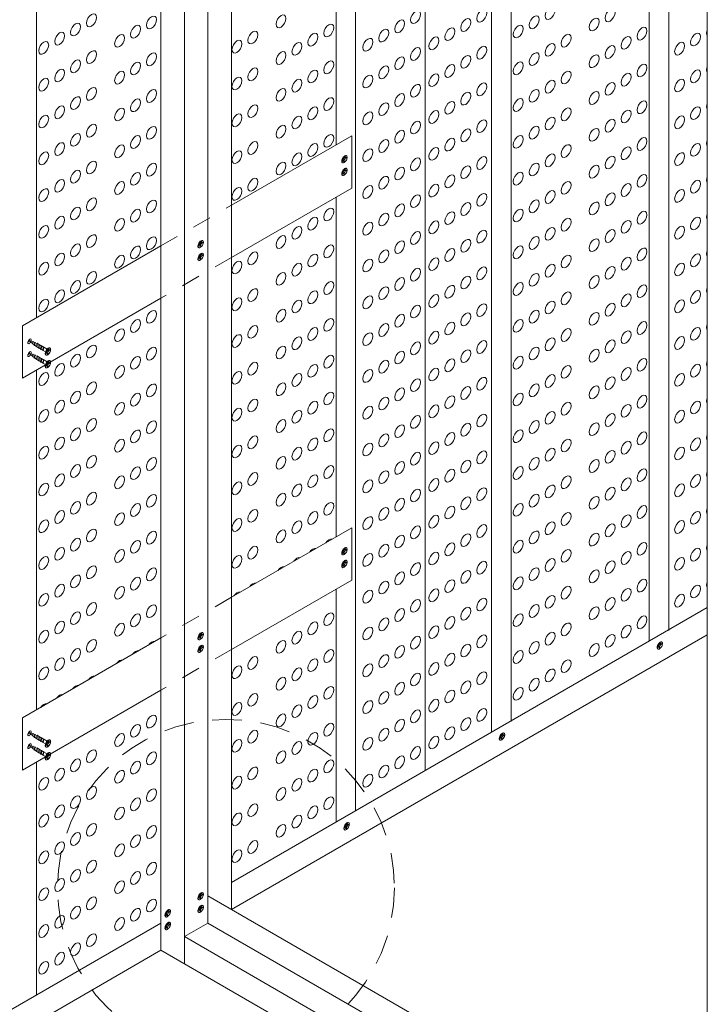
# Model space of a CAD drawing. Header units: millimetres. Extents: x 736.7 to 766.2, y 80.8 to 116.7.
# Tile 5 of 9: x 749.8 to 753.4, y 96.6 to 101.8. Entities that reach past the tile are written whole.
import ezdxf

# ---------------------------------------------------------------- set-up
doc = ezdxf.new("R2010")
doc.units = ezdxf.units.MM
doc.header["$LTSCALE"] = 0.025
doc.linetypes.add('DASHED2', pattern=[9.525, 6.35, -3.175])
doc.linetypes.add('HIDDEN', pattern=[0.375, 0.25, -0.125])
for name, color, linetype, lineweight in [('00-ACERO', 4, 'Continuous', 15), ('hatch', 252, 'Continuous', 0), ('LAMINA ACCESORIOS', 1, 'Continuous', 20), ('PIJAS', 3, 'Continuous', 0), ('Poliestireno', 253, 'Continuous', 13), ('TEXTO', 7, 'DASHED2', 0)]:
    doc.layers.add(name, color=color, linetype=linetype, lineweight=lineweight)

# ---------------------------------------------------------------- blocks, each defined once
blk = doc.blocks.new('B')
at = {"layer": 'PIJAS', "lineweight": 0}
for p, q in [((657.682, 71.4315), (657.6775, 71.4341)), ((657.6831, 71.4235), (657.6786, 71.4261)), ((657.6885, 71.4427), (657.684, 71.4453)), ((657.6915, 71.4485), (657.696, 71.4459)), ((657.682, 71.364), (657.6775, 71.3666)), ((657.6831, 71.356), (657.6786, 71.3586)), ((657.6885, 71.3752), (657.684, 71.3778)), ((657.6915, 71.381), (657.696, 71.3784))]:
    blk.add_line(p, q, dxfattribs=at)
for centre, radius, start, end in [((657.6872, 71.4313), 0.01, 163.4425, 211.3049), ((657.6974, 71.4301), 0.0203, 131.3979, 168.6021), ((657.6718, 71.4352), 0.0193, 296.3011, 316.5575), ((657.6686, 71.4468), 0.0203, 311.3979, 348.6021), ((657.6735, 71.4263), 0.01, 343.4425, 31.3049), ((657.6833, 71.4335), 0.01, 268.6951, 316.5575), ((657.6913, 71.4384), 0.01, 88.6951, 136.5575), ((657.6601, 71.4511), 0.0389, 311.3979, 318.8318), ((657.6887, 71.4528), 0.01, 268.6951, 316.5575), ((657.6772, 71.4418), 0.0203, 311.3979, 348.6021), ((657.6874, 71.4407), 0.01, 343.4425, 31.3049), ((657.6872, 71.3638), 0.01, 163.4425, 211.3049), ((657.6974, 71.3626), 0.0203, 131.3979, 168.6021), ((657.6718, 71.3677), 0.0193, 296.3011, 316.5575), ((657.6686, 71.3793), 0.0203, 311.3979, 348.6021), ((657.6735, 71.3588), 0.01, 343.4425, 31.3049), ((657.6833, 71.366), 0.01, 268.6951, 316.5575), ((657.6913, 71.3709), 0.01, 88.6951, 136.5575), ((657.6601, 71.3836), 0.0389, 311.3979, 318.8318), ((657.6887, 71.3853), 0.01, 268.6951, 316.5575), ((657.6772, 71.3743), 0.0203, 311.3979, 348.6021), ((657.6874, 71.3732), 0.01, 343.4425, 31.3049)]:
    blk.add_arc(centre, radius, start, end, dxfattribs=at)
at = {"layer": 'PIJAS', "lineweight": 0, "extrusion": (0, 0, -1)}
for centre, major_axis, start_param, end_param in [((657.6835, 71.4376), (-0.0108, -0.0186), 6.167322, 9.561014), ((657.6856, 71.4364), (-0.0108, -0.0186), 5.759587, 10.581991), ((657.6905, 71.4341), (-0.0056, -0.00971), 5.759587, 9.948377), ((657.6835, 71.3701), (-0.0108, -0.0186), 6.167322, 9.561014), ((657.6856, 71.3689), (-0.0108, -0.0186), 5.759587, 10.581991), ((657.6905, 71.3666), (-0.0056, -0.00971), 5.759587, 9.948377)]:
    blk.add_ellipse(centre, major_axis=major_axis, ratio=0.440998, start_param=start_param, end_param=end_param, dxfattribs=at)
blk = doc.blocks.new('pijb')
at = {"layer": 'PIJAS', "linetype": 'HIDDEN', "lineweight": 0}
for p, q in [((651.8211, 68.1633), (651.8167, 68.1659)), ((651.8296, 68.1883), (651.8341, 68.1857)), ((651.8296, 68.1208), (651.8341, 68.1182)), ((651.8211, 68.0958), (651.8167, 68.0984))]:
    blk.add_line(p, q, dxfattribs=at)
for centre, radius, start, end in [((651.8252, 68.1711), 0.01, 163.4425, 211.3049), ((651.8355, 68.17), 0.0203, 131.3979, 168.6021), ((651.8099, 68.175), 0.0193, 296.3011, 316.5575), ((651.8214, 68.1733), 0.01, 268.6951, 316.5575), ((651.8294, 68.1783), 0.01, 88.6951, 136.5575), ((651.7982, 68.191), 0.0389, 311.3979, 318.8318), ((651.8152, 68.1817), 0.0203, 311.3979, 348.6021), ((651.8255, 68.1805), 0.01, 343.4425, 31.3049), ((651.8252, 68.1036), 0.01, 163.4425, 211.3049), ((651.8355, 68.1025), 0.0203, 131.3979, 168.6021), ((651.8294, 68.1108), 0.01, 88.6951, 136.5575), ((651.8152, 68.1142), 0.0203, 311.3979, 348.6021), ((651.8255, 68.113), 0.01, 343.4425, 31.3049), ((651.8099, 68.1075), 0.0193, 296.3011, 316.5575), ((651.8214, 68.1058), 0.01, 268.6951, 316.5575), ((651.7982, 68.1235), 0.0389, 311.3979, 318.8318)]:
    blk.add_arc(centre, radius, start, end, dxfattribs=at)
at = {"layer": 'PIJAS', "linetype": 'HIDDEN', "lineweight": 0, "extrusion": (0, 0, -1)}
for centre, major_axis, start_param, end_param in [((651.8216, 68.1775), (-0.0108, -0.0186), 6.167322, 9.561014), ((651.8236, 68.1762), (-0.0108, -0.0186), 5.759587, 10.581991), ((651.8285, 68.174), (-0.0056, -0.00971), 5.759587, 9.948377), ((651.8216, 68.11), (-0.0108, -0.0186), 6.167322, 9.561014), ((651.8236, 68.1087), (-0.0108, -0.0186), 5.759587, 10.581991), ((651.8285, 68.1065), (-0.0056, -0.00971), 5.759587, 9.948377)]:
    blk.add_ellipse(centre, major_axis=major_axis, ratio=0.440998, start_param=start_param, end_param=end_param, dxfattribs=at)
blk = doc.blocks.new('pij')
at = {"layer": 'PIJAS', "lineweight": 0}
for p, q in [((762.4536, 94.5004), (762.458, 94.4978)), ((762.4441, 94.4835), (762.4396, 94.4861)), ((762.4451, 94.4754), (762.4406, 94.478)), ((762.4505, 94.4947), (762.446, 94.4973))]:
    blk.add_line(p, q, dxfattribs=at)
for centre, radius, start, end in [((762.4533, 94.4904), 0.01, 88.6951, 136.5575), ((762.4492, 94.4832), 0.01, 163.4425, 211.3049), ((762.4595, 94.482), 0.0203, 131.3979, 168.6021), ((762.4339, 94.4871), 0.0193, 296.3011, 316.5575), ((762.4306, 94.4987), 0.0203, 311.3979, 348.6021), ((762.4355, 94.4783), 0.01, 343.4425, 31.3049), ((762.4453, 94.4854), 0.01, 268.6951, 316.5575), ((762.4221, 94.5031), 0.0389, 311.3979, 318.8318), ((762.4508, 94.5047), 0.01, 268.6951, 316.5575), ((762.4392, 94.4937), 0.0203, 311.3979, 348.6021), ((762.4495, 94.4926), 0.01, 343.4425, 31.3049)]:
    blk.add_arc(centre, radius, start, end, dxfattribs=at)
at = {"layer": 'PIJAS', "lineweight": 0, "extrusion": (0, 0, -1)}
for centre, major_axis, start_param, end_param in [((762.4456, 94.4896), (-0.0108, -0.0186), 6.167322, 9.561014), ((762.4476, 94.4883), (-0.0108, -0.0186), 5.759587, 10.581991), ((762.4525, 94.4861), (-0.0056, -0.00971), 5.759587, 9.948377)]:
    blk.add_ellipse(centre, major_axis=major_axis, ratio=0.440998, start_param=start_param, end_param=end_param, dxfattribs=at)
blk = doc.blocks.new('duphi')
at = {"layer": 'hatch', "color": 251, "linetype": 'ByBlock', "lineweight": 0, "extrusion": (0, 0, -1)}
for centre in [(766.1945, 101.8324), (763.76, 101.7941), (764.0785, 101.7826), (764.766, 101.7889), (765.4805, 101.8108), (765.8314, 101.8181), (766.11, 101.7836), (766.513, 101.8209), (763.6754, 101.7453), (763.9939, 101.7338), (765.0197, 101.7401), (765.3959, 101.7619), (765.7468, 101.7692), (766.0254, 101.7347), (766.4284, 101.7721), (763.5909, 101.6964), (763.9093, 101.685), (764.6167, 101.7027), (764.9351, 101.6912), (765.3113, 101.7131), (765.6623, 101.7204), (766.2791, 101.6859), (766.6822, 101.7233), (766.9666, 101.6922), (763.5063, 101.6476), (764.5321, 101.6539), (764.8506, 101.6424), (765.2268, 101.6643), (765.5777, 101.6716), (765.8314, 101.6227), (766.1945, 101.6371), (766.513, 101.6256), (766.5976, 101.6744), (766.882, 101.6433), (763.76, 101.5988), (764.0785, 101.5873), (764.766, 101.5936), (765.4805, 101.6155), (765.7468, 101.5739), (766.11, 101.5882), (766.4284, 101.5768), (763.6754, 101.5499), (763.9939, 101.5385), (765.0197, 101.5448), (765.3113, 101.5178), (765.3959, 101.5666), (765.6623, 101.5251), (766.0254, 101.5394), (766.6822, 101.5279), (763.5909, 101.5011), (763.9093, 101.4896), (764.6167, 101.5074), (764.9351, 101.4959), (765.2268, 101.469), (765.5777, 101.4762), (766.2791, 101.4906), (766.5976, 101.4791), (766.9666, 101.4968), (763.5063, 101.4523), (764.5321, 101.4585), (764.8506, 101.4471), (765.4805, 101.4201), (765.8314, 101.4274), (766.1945, 101.4417), (766.513, 101.4303), (766.882, 101.448), (763.76, 101.4034), (764.0785, 101.392), (764.766, 101.3983), (765.3959, 101.3713), (765.7468, 101.3786), (766.11, 101.3929), (766.4284, 101.3815), (763.6754, 101.3546), (763.9939, 101.3432), (764.6167, 101.3121), (765.0197, 101.3494), (765.3113, 101.3225), (765.6623, 101.3298), (766.0254, 101.3441), (766.6822, 101.3326), (763.5063, 101.2569), (763.5909, 101.3058), (763.9093, 101.2943), (764.5321, 101.2632), (764.9351, 101.3006), (765.2268, 101.2736), (765.5777, 101.2809), (766.2791, 101.2952), (766.5976, 101.2838), (766.9666, 101.3015), (763.76, 101.2081), (764.8506, 101.2518), (765.4805, 101.2248), (765.8314, 101.2321), (766.1945, 101.2464), (766.513, 101.235), (766.882, 101.2527), (763.6754, 101.1593), (764.0785, 101.1967), (764.766, 101.2029), (765.0197, 101.1541), (765.3959, 101.176), (765.7468, 101.1833), (766.11, 101.1976), (766.4284, 101.1861), (763.5909, 101.1105), (763.9939, 101.1478), (764.6167, 101.1167), (764.9351, 101.1053), (765.3113, 101.1271), (765.6623, 101.1344), (766.0254, 101.1487), (766.2791, 101.0999), (766.6822, 101.1373), (766.9666, 101.1062), (763.5063, 101.0616), (763.9093, 101.099), (764.5321, 101.0679), (764.8506, 101.0564), (765.2268, 101.0783), (765.5777, 101.0856), (766.1945, 101.0511), (766.5976, 101.0885), (766.882, 101.0574), (763.76, 101.0128), (764.0785, 101.0013), (764.766, 101.0076), (765.4805, 101.0295), (765.8314, 101.0368), (766.11, 101.0023), (766.513, 101.0396), (763.6754, 100.964), (763.9939, 100.9525), (765.3959, 100.9806), (765.7468, 100.9879), (766.0254, 100.9534), (766.4284, 100.9908), (763.5909, 100.9151), (763.9093, 100.9037), (764.6167, 100.9214), (765.3113, 100.9318), (765.6623, 100.9391), (766.2791, 100.9046), (766.5976, 100.8931), (766.6822, 100.942), (766.9666, 100.9109), (763.5063, 100.8663), (764.5321, 100.8726), (765.2268, 100.883), (765.5777, 100.8903), (765.8314, 100.8414), (766.1945, 100.8558), (766.513, 100.8443), (766.882, 100.862), (763.76, 100.8175), (764.0785, 100.806), (765.4805, 100.8342), (765.7468, 100.7926), (766.11, 100.8069), (766.4284, 100.7955), (763.6754, 100.7686), (763.9939, 100.7572), (765.0197, 100.7635), (765.3113, 100.7365), (765.3959, 100.7853), (765.6623, 100.7438), (766.0254, 100.7581), (766.6822, 100.7466), (763.5909, 100.7198), (763.9093, 100.7083), (764.9351, 100.7146), (765.2268, 100.6877), (765.5777, 100.6949), (766.2791, 100.7093), (766.5976, 100.6978), (766.9666, 100.7155), (763.5063, 100.671), (764.8506, 100.6658), (765.4805, 100.6388), (765.8314, 100.6461), (766.1945, 100.6604), (766.513, 100.649), (766.882, 100.6667), (763.76, 100.6221), (764.0785, 100.6107), (764.766, 100.617), (765.3959, 100.59), (765.7468, 100.5973), (766.11, 100.6116), (766.4284, 100.6002), (763.6754, 100.5733), (763.9939, 100.5619), (764.6167, 100.5308), (765.0197, 100.5681), (765.3113, 100.5412), (765.6623, 100.5485), (766.0254, 100.5628), (766.6822, 100.5513), (763.5063, 100.4756), (763.5909, 100.5245), (763.9093, 100.513), (764.5321, 100.4819), (764.9351, 100.5193), (765.2268, 100.4923), (765.5777, 100.4996), (766.2791, 100.5139), (766.5976, 100.5025), (766.9666, 100.5202), (763.76, 100.4268), (764.766, 100.4216), (764.8506, 100.4705), (765.4805, 100.4435), (765.8314, 100.4508), (766.1945, 100.4651), (766.513, 100.4537), (766.882, 100.4714), (763.6754, 100.378), (765.0197, 100.3728), (765.3959, 100.3947), (765.7468, 100.402), (766.11, 100.4163), (766.4284, 100.4048), (763.5909, 100.3292), (764.6167, 100.3354), (764.9351, 100.324), (765.3113, 100.3458), (765.6623, 100.3531), (766.0254, 100.3675), (766.2791, 100.3186), (766.6822, 100.356), (766.9666, 100.3249), (763.5063, 100.2803), (764.5321, 100.2866), (764.8506, 100.2751), (765.2268, 100.297), (765.5777, 100.3043), (766.1945, 100.2698), (766.5976, 100.3072), (766.882, 100.2761), (764.0785, 100.22), (764.766, 100.2263), (765.4805, 100.2482), (765.8314, 100.2555), (766.11, 100.221), (766.513, 100.2583), (763.9939, 100.1712), (765.0197, 100.1775), (765.3959, 100.1994), (765.7468, 100.2066), (766.0254, 100.1721), (766.4284, 100.2095), (766.6822, 100.1607), (763.9093, 100.1224), (764.6167, 100.1401), (764.9351, 100.1287), (765.3113, 100.1505), (765.5777, 100.109), (765.6623, 100.1578), (766.2791, 100.1233), (766.5976, 100.1118), (766.9666, 100.1296), (764.5321, 100.0913), (764.8506, 100.0798), (765.2268, 100.1017), (765.8314, 100.0601), (766.1945, 100.0745), (766.513, 100.063), (766.882, 100.0807), (763.76, 100.0362), (764.0785, 100.0247), (764.766, 100.031), (765.3959, 100.004), (765.4805, 100.0529), (765.7468, 100.0113), (766.11, 100.0256), (766.4284, 100.0142), (763.6754, 99.9873), (763.9939, 99.9759), (765.0197, 99.9822), (765.3113, 99.9552), (765.6623, 99.9625), (766.0254, 99.9768), (766.6822, 99.9653), (763.5909, 99.9385), (763.9093, 99.9271), (764.6167, 99.9448), (764.9351, 99.9333), (765.2268, 99.9064), (765.5777, 99.9136), (766.2791, 99.928), (766.5976, 99.9165), (766.9666, 99.9342), (763.5063, 99.8897), (764.5321, 99.896), (764.8506, 99.8845), (765.4805, 99.8575), (765.8314, 99.8648), (766.1945, 99.8791), (766.513, 99.8677), (766.882, 99.8854), (763.76, 99.8408), (764.0785, 99.8294), (764.766, 99.8357), (765.3959, 99.8087), (765.7468, 99.816), (766.11, 99.8303), (766.4284, 99.8189), (763.5909, 99.7432), (763.6754, 99.792), (763.9939, 99.7806), (764.6167, 99.7495), (765.0197, 99.7868), (765.3113, 99.7599), (765.6623, 99.7672), (766.0254, 99.7815), (766.6822, 99.77), (763.5063, 99.6943), (763.9093, 99.7317), (764.5321, 99.7006), (764.8506, 99.6892), (764.9351, 99.738), (765.2268, 99.711), (765.5777, 99.7183), (766.2791, 99.7326), (766.5976, 99.7212), (766.882, 99.6901), (766.9666, 99.7389), (763.76, 99.6455), (764.766, 99.6403), (765.4805, 99.6622), (765.8314, 99.6695), (766.1945, 99.6838), (766.513, 99.6724), (763.6754, 99.5967), (763.9939, 99.5852), (764.0785, 99.6341), (765.0197, 99.5915), (765.3959, 99.6134), (765.7468, 99.6207), (766.0254, 99.5862), (766.11, 99.635), (766.4284, 99.6235), (763.5909, 99.5479), (763.9093, 99.5364), (764.6167, 99.5541), (764.9351, 99.5427), (765.3113, 99.5645), (765.6623, 99.5718), (766.2791, 99.5373), (766.6822, 99.5747), (766.9666, 99.5436), (763.5063, 99.499), (764.5321, 99.5053), (764.8506, 99.4938), (765.2268, 99.5157), (765.5777, 99.523), (766.1945, 99.4885), (766.5976, 99.5259), (766.882, 99.4948), (763.76, 99.4502), (764.0785, 99.4387), (764.766, 99.445), (765.4805, 99.4669), (765.8314, 99.4742), (766.11, 99.4397), (766.4284, 99.4282), (766.513, 99.477), (763.6754, 99.4014), (763.9939, 99.3899), (765.0197, 99.3962), (765.3959, 99.4181), (765.6623, 99.3765), (765.7468, 99.4253), (766.0254, 99.3908), (766.6822, 99.3794), (763.5909, 99.3525), (763.9093, 99.3411), (764.6167, 99.3588), (764.9351, 99.3474), (765.3113, 99.3692), (765.5777, 99.3277), (766.2791, 99.342), (766.5976, 99.3305), (766.9666, 99.3483), (763.5063, 99.3037), (764.5321, 99.31), (764.8506, 99.2985), (765.2268, 99.3204), (765.4805, 99.2716), (765.8314, 99.2788), (766.1945, 99.2932), (766.513, 99.2817), (766.882, 99.2994), (763.76, 99.2549), (764.0785, 99.2434), (764.766, 99.2497), (765.3959, 99.2227), (765.7468, 99.23), (766.11, 99.2443), (766.4284, 99.2329), (763.6754, 99.206), (763.9939, 99.1946), (765.0197, 99.2009), (765.3113, 99.1739), (765.6623, 99.1812), (766.0254, 99.1955), (766.6822, 99.184), (763.5909, 99.1572), (763.9093, 99.1458), (764.5321, 99.1147), (764.6167, 99.1635), (764.9351, 99.152), (765.2268, 99.1251), (765.5777, 99.1324), (766.2791, 99.1467), (766.5976, 99.1352), (766.9666, 99.1529), (763.5063, 99.1084), (764.8506, 99.1032), (765.4805, 99.0762), (765.8314, 99.0835), (766.1945, 99.0978), (766.513, 99.0864), (766.882, 99.1041), (763.6754, 99.0107), (763.76, 99.0595), (764.0785, 99.0481), (764.766, 99.0544), (765.3959, 99.0274), (765.7468, 99.0347), (766.11, 99.049), (766.4284, 99.0376), (763.5909, 98.9619), (763.9939, 98.9993), (764.6167, 98.9682), (765.3113, 98.9786), (765.6623, 98.9859), (766.0254, 99.0002), (766.6822, 98.9887), (766.9666, 98.9576), (763.5063, 98.9131), (763.9093, 98.9504), (764.5321, 98.9193), (765.2268, 98.9297), (765.5777, 98.937), (766.2791, 98.9513), (766.5976, 98.9399), (766.882, 98.9088), (763.76, 98.8642), (764.0785, 98.8528), (765.4805, 98.8809), (765.8314, 98.8882), (766.11, 98.8537), (766.1945, 98.9025), (766.513, 98.8911), (763.6754, 98.8154), (763.9939, 98.8039), (765.3959, 98.8321), (765.7468, 98.8394), (766.0254, 98.8049), (766.4284, 98.8422), (763.5909, 98.7666), (763.9093, 98.7551), (765.3113, 98.7832), (765.6623, 98.7905), (766.2791, 98.756), (766.6822, 98.7934), (766.9666, 98.7623), (763.5063, 98.7177), (765.2268, 98.7344), (765.5777, 98.7417), (766.1945, 98.7072), (766.513, 98.6957), (766.5976, 98.7446), (766.882, 98.7135), (763.76, 98.6689), (764.0785, 98.6574), (765.4805, 98.6856), (765.7468, 98.644), (765.8314, 98.6929), (766.11, 98.6584), (766.4284, 98.6469), (763.6754, 98.6201), (763.9939, 98.6086), (765.0197, 98.6149), (765.3959, 98.6368), (765.6623, 98.5952), (766.0254, 98.6095), (766.6822, 98.5981), (763.5909, 98.5712), (763.9093, 98.5598), (764.9351, 98.5661), (765.2268, 98.5391), (765.3113, 98.5879), (765.5777, 98.5464), (766.2791, 98.5607), (766.5976, 98.5492), (763.5063, 98.5224), (764.8506, 98.5172), (765.4805, 98.4903), (765.8314, 98.4975), (766.1945, 98.5119), (766.513, 98.5004), (763.76, 98.4736), (764.766, 98.4684), (765.3959, 98.4414), (765.7468, 98.4487), (766.11, 98.463), (766.4284, 98.4516), (763.6754, 98.4247), (764.6167, 98.3822), (765.0197, 98.4196), (765.3113, 98.3926), (765.6623, 98.3999), (766.0254, 98.4142), (763.5909, 98.3759), (764.5321, 98.3334), (764.9351, 98.3707), (765.2268, 98.3438), (765.5777, 98.3511), (766.2791, 98.3654), (763.5063, 98.3271), (764.8506, 98.3219), (765.4805, 98.2949), (765.8314, 98.3022), (766.1945, 98.3165), (764.766, 98.2731), (765.3959, 98.2461), (765.7468, 98.2534), (766.11, 98.2677), (764.6167, 98.1869), (764.9351, 98.1754), (765.0197, 98.2242), (765.3113, 98.1973), (765.6623, 98.2046), (766.0254, 98.2189), (764.5321, 98.138), (764.8506, 98.1266), (765.2268, 98.1484), (765.5777, 98.1557), (764.0785, 98.0715), (764.766, 98.0777), (765.4805, 98.0996), (765.8314, 98.1069), (763.9939, 98.0226), (765.0197, 98.0289), (765.3959, 98.0508), (765.7468, 98.0581), (763.9093, 97.9738), (764.6167, 97.9915), (764.9351, 97.9801), (765.3113, 98.0019), (765.6623, 98.0092), (764.5321, 97.9427), (764.8506, 97.9313), (765.2268, 97.9531), (765.5777, 97.9604), (763.76, 97.8876), (764.0785, 97.8761), (764.766, 97.8824), (765.4805, 97.9043), (763.6754, 97.8388), (763.9939, 97.8273), (765.0197, 97.8336), (765.3959, 97.8555), (763.5909, 97.7899), (763.9093, 97.7785), (764.6167, 97.7962), (764.9351, 97.7848), (765.2268, 97.7578), (765.3113, 97.8066), (763.5063, 97.7411), (764.5321, 97.7474), (764.8506, 97.7359), (763.76, 97.6923), (764.0785, 97.6808), (764.766, 97.6871), (763.6754, 97.6434), (763.9939, 97.632), (764.6167, 97.6009), (765.0197, 97.6383), (763.5063, 97.5458), (763.5909, 97.5946), (763.9093, 97.5832), (764.5321, 97.5521), (764.9351, 97.5894), (763.76, 97.4969), (764.8506, 97.5406), (763.6754, 97.4481), (764.0785, 97.4855), (764.766, 97.4918), (763.5909, 97.3993), (763.9939, 97.4367), (764.6167, 97.4056), (763.5063, 97.3505), (763.9093, 97.3878), (764.5321, 97.3567), (763.76, 97.3016), (764.0785, 97.2902), (763.6754, 97.2528), (763.9939, 97.2413), (763.5909, 97.204), (763.9093, 97.1925), (763.5063, 97.1551), (763.76, 97.1063), (764.0785, 97.0948), (763.6754, 97.0575), (763.9939, 97.046), (763.5909, 97.0086), (763.9093, 96.9972), (763.5063, 96.9598), (763.76, 96.911), (763.6754, 96.8621), (763.5063, 96.7645), (763.5909, 96.8133)]:
    blk.add_ellipse(centre, major_axis=(-0.0187, -0.0324), ratio=0.57735, dxfattribs=at)
for centre, start_param, end_param in [((767.0512, 101.741), 0.215704, 1.355092), ((767.0512, 101.5457), 0.215704, 1.355092), ((767.0512, 101.3504), 0.215704, 1.355092), ((767.0512, 101.155), 0.215704, 1.355092), ((767.0512, 100.9597), 0.215704, 1.355092), ((767.0512, 100.7644), 0.215704, 1.355092), ((767.0512, 100.5691), 0.215704, 1.355092), ((767.0512, 100.3737), 0.215704, 1.355092), ((767.0512, 100.1784), 0.215704, 1.355092), ((767.0512, 99.9831), 0.215704, 1.355092), ((767.0512, 99.7878), 0.215704, 1.355092), ((767.0512, 99.5924), 0.215704, 1.355092), ((767.0512, 99.3971), 0.215704, 1.355092), ((767.0512, 99.2018), 0.215704, 1.355092), ((765.0197, 99.0055), 1.709367, 3.003022), ((767.0512, 99.0065), 0.215704, 1.355092), ((764.8506, 98.9079), 1.709367, 3.003022), ((764.9351, 98.9567), 1.709367, 3.003022), ((764.766, 98.859), 1.709367, 3.003022), ((764.6167, 98.7728), 1.709367, 3.003022), ((767.0512, 98.8111), 0.215704, 1.355092), ((764.5321, 98.724), 1.709367, 3.003022), ((764.0785, 98.4621), 1.709367, 3.003022), ((763.9939, 98.4133), 1.709367, 3.003022), ((763.9093, 98.3645), 1.709367, 3.003022), ((763.6754, 98.2294), 1.709367, 3.003022), ((763.76, 98.2782), 1.709367, 3.003022), ((763.5909, 98.1806), 1.709367, 3.003022), ((763.5063, 98.1318), 1.709367, 3.003022)]:
    blk.add_ellipse(centre, major_axis=(-0.0187, -0.0324), ratio=0.57735, start_param=start_param, end_param=end_param, dxfattribs=at)

msp = doc.modelspace()

# ---------------------------------------------------------------- linework, layer by layer
at = {"layer": '00-ACERO', "linetype": 'ByBlock'}
for p, q in [((753.2416, 105.6143), (753.2416, 98.5555)), ((753.1377, 105.5543), (753.1377, 98.4983)), ((752.404, 105.1307), (752.404, 98.0719)), ((752.3001, 105.0707), (752.3001, 98.0147)), ((751.5792, 104.6545), (751.5792, 97.5957)), ((751.4753, 102.9369), (751.4753, 101.133)), ((749.8849, 102.0187), (749.8849, 100.2149)), ((751.4753, 100.8559), (751.4753, 99.0521)), ((749.8849, 99.9377), (749.8849, 98.1339)), ((751.4753, 98.775), (751.4753, 97.5385)), ((749.8849, 97.8568), (749.8849, 96.6175))]:
    msp.add_line(p, q, dxfattribs=at)
at = {"layer": '00-ACERO', "lineweight": 0, "ltscale": 0.05}
for p, q in [((749.8462, 100.0934), (749.8462, 100.0934)), ((749.8462, 100.0259), (749.8462, 100.0259)), ((749.8462, 98.0124), (749.8462, 98.0124)), ((749.8462, 97.9449), (749.8462, 97.9449))]:
    msp.add_line(p, q, dxfattribs=at)
at = {"layer": 'hatch', "linetype": 'HIDDEN', "lineweight": 0, "ltscale": 10}
for p, q in [((750.5456, 100.5963), (750.9197, 100.8123)), ((750.9197, 100.5352), (750.5456, 100.3192)), ((750.9197, 98.7313), (750.5456, 98.5153)), ((750.9197, 98.4542), (750.5456, 98.2382))]:
    msp.add_line(p, q, dxfattribs=at)
at = {"layer": 'hatch', "lineweight": 0}
for centre, radius, start, end in [((749.8217, 100.1054), 0.0272, 311.3979, 334.0073), ((749.8217, 100.1054), 0.0272, 336.3181, 348.6021), ((749.8355, 100.1038), 0.0135, 343.4425, 347.0654), ((749.8304, 100.1003), 0.0272, 344.9127, 358.5724), ((749.8299, 100.0942), 0.0135, 312.9346, 316.5575), ((749.8387, 100.0891), 0.0135, 296.3011, 316.5575), ((749.8304, 100.1003), 0.0272, 311.4011, 328.4057), ((749.8299, 100.0267), 0.0135, 312.9346, 316.5575), ((749.8217, 100.0379), 0.0272, 311.3979, 334.0073), ((749.8387, 100.0216), 0.0135, 296.3011, 316.5575), ((749.8217, 100.0379), 0.0272, 336.3181, 348.6021), ((749.8355, 100.0363), 0.0135, 343.4425, 347.0654), ((749.8304, 100.0328), 0.0272, 311.4011, 328.4057), ((749.8304, 100.0328), 0.0272, 344.9127, 358.5724), ((749.8299, 98.0132), 0.0135, 312.9346, 316.5575), ((749.8217, 98.0244), 0.0272, 311.3979, 334.0073), ((749.8217, 98.0244), 0.0272, 336.3181, 348.6021), ((749.8355, 98.0229), 0.0135, 343.4425, 347.0654), ((749.8304, 98.0193), 0.0272, 311.4011, 328.4057), ((749.8304, 98.0193), 0.0272, 344.9127, 358.5724), ((749.8387, 98.0082), 0.0135, 296.3011, 316.5575), ((749.8217, 97.9569), 0.0272, 336.3181, 348.6021), ((749.8355, 97.9554), 0.0135, 343.4425, 347.0654), ((749.8304, 97.9518), 0.0272, 344.9127, 358.5724), ((749.8299, 97.9457), 0.0135, 312.9346, 316.5575), ((749.8217, 97.9569), 0.0272, 311.3979, 334.0073), ((749.8387, 97.9407), 0.0135, 296.3011, 316.5575), ((749.8304, 97.9518), 0.0272, 311.4011, 328.4057)]:
    msp.add_arc(centre, radius, start, end, dxfattribs=at)
at = {"layer": 'hatch', "lineweight": 0, "extrusion": (0, 0, -1)}
for centre in [(749.8483, 100.09), (749.8483, 100.0225), (749.8483, 98.009), (749.8483, 97.9415)]:
    msp.add_ellipse(centre, major_axis=(-0.0075, -0.013), ratio=0.440998, start_param=5.759587, end_param=9.948377, dxfattribs=at)
at = {"layer": 'LAMINA ACCESORIOS', "linetype": 'ByBlock'}
for p, q in [((750.795, 97.0017), (750.795, 104.2017)), ((750.9197, 97.0737), (750.9197, 104.1297)), ((750.5456, 96.8577), (750.5456, 104.0577)), ((750.6703, 96.7857), (750.6703, 103.9857)), ((753.446, 98.6763), (750.9197, 97.2177)), ((753.446, 98.5323), (750.9197, 97.0737)), ((750.795, 97.1457), (753.4267, 95.6263)), ((750.5456, 97.0017), (746.911, 94.9033)), ((750.795, 97.0017), (750.6703, 96.9297)), ((750.795, 97.0017), (753.4267, 95.4823)), ((750.6703, 96.9297), (754.7025, 94.6017)), ((750.5456, 96.8577), (746.911, 94.7593)), ((750.5456, 96.8577), (754.7025, 94.4577))]:
    msp.add_line(p, q, dxfattribs=at)
for points in [[(750.9197, 100.8123), (751.5582, 101.1809), (751.5582, 100.9038), (750.9197, 100.5352)], [(750.5456, 100.5963), (749.8108, 100.1721), (749.8108, 99.8949), (750.5456, 100.3192)], [(750.9197, 98.7313), (751.5582, 99.0999), (751.5582, 98.8228), (750.9197, 98.4542)], [(750.5456, 98.5153), (749.8108, 98.0911), (749.8108, 97.814), (750.5456, 98.2382)]]:
    msp.add_lwpolyline(points, dxfattribs=at)
at = {"layer": 'PIJAS', "linetype": 'ByBlock', "lineweight": 0}
for p, q in [((749.8438, 100.0953), (749.8537, 100.0872)), ((749.8546, 100.0914), (749.8439, 100.0954)), ((749.8558, 100.0855), (749.8635, 100.0791)), ((749.8652, 100.0874), (749.8568, 100.0906)), ((749.8656, 100.0774), (749.8734, 100.0711)), ((749.8758, 100.0834), (749.8675, 100.0866)), ((749.8754, 100.0694), (749.8812, 100.0646)), ((749.8877, 100.0789), (749.8781, 100.0826)), ((749.8438, 100.0278), (749.8537, 100.0197)), ((749.8546, 100.0239), (749.8439, 100.0279)), ((749.8558, 100.018), (749.8635, 100.0116)), ((749.8652, 100.0199), (749.8568, 100.0231)), ((749.8656, 100.0099), (749.8734, 100.0036)), ((749.8758, 100.0159), (749.8675, 100.0191)), ((749.8754, 100.0019), (749.8812, 99.9971)), ((749.8877, 100.0114), (749.8781, 100.0151)), ((749.8438, 98.0144), (749.8537, 98.0062)), ((749.8546, 98.0105), (749.8439, 98.0145)), ((749.8558, 98.0045), (749.8635, 97.9982)), ((749.8652, 98.0065), (749.8568, 98.0096)), ((749.8758, 98.0025), (749.8675, 98.0056)), ((749.8656, 97.9965), (749.8734, 97.9901)), ((749.8754, 97.9884), (749.8812, 97.9837)), ((749.8877, 97.998), (749.8781, 98.0016)), ((749.8438, 97.9469), (749.8537, 97.9387)), ((749.8546, 97.943), (749.8439, 97.947)), ((749.8558, 97.937), (749.8635, 97.9307)), ((749.8652, 97.939), (749.8568, 97.9421)), ((749.8656, 97.929), (749.8734, 97.9226)), ((749.8758, 97.935), (749.8675, 97.9381)), ((749.8754, 97.9209), (749.8812, 97.9162)), ((749.8877, 97.9305), (749.8781, 97.9341))]:
    msp.add_line(p, q, dxfattribs=at)
at = {"layer": 'PIJAS', "lineweight": 0}
for p, q in [((749.8845, 100.0627), (749.8812, 100.0646)), ((749.8958, 100.0562), (749.8866, 100.0615)), ((749.8894, 100.0783), (749.8895, 100.0783)), ((749.89, 100.078), (749.8991, 100.0727)), ((749.9071, 100.0496), (749.8979, 100.0549)), ((749.9013, 100.0715), (749.9105, 100.0662)), ((749.9185, 100.0431), (749.9093, 100.0484)), ((749.9126, 100.0649), (749.9218, 100.0596)), ((749.9333, 100.0346), (749.9206, 100.0418)), ((749.924, 100.0584), (749.9414, 100.0483)), ((749.9497, 100.0418), (749.9452, 100.0444)), ((749.9527, 100.0475), (749.9572, 100.0449)), ((749.8845, 99.9952), (749.8812, 99.9971)), ((749.8958, 99.9887), (749.8866, 99.994)), ((749.8894, 100.0108), (749.8895, 100.0108)), ((749.89, 100.0105), (749.8991, 100.0052)), ((749.9013, 100.004), (749.9105, 99.9987)), ((749.9126, 99.9974), (749.9218, 99.9921)), ((749.924, 99.9909), (749.9414, 99.9808)), ((749.9432, 100.0306), (749.9387, 100.0331)), ((749.9443, 100.0225), (749.9398, 100.0251)), ((749.9071, 99.9821), (749.8979, 99.9874)), ((749.9185, 99.9756), (749.9093, 99.9809)), ((749.9333, 99.9671), (749.9206, 99.9743)), ((749.9432, 99.9631), (749.9387, 99.9656)), ((749.9443, 99.955), (749.9398, 99.9576)), ((749.9497, 99.9743), (749.9452, 99.9769)), ((749.9527, 99.98), (749.9572, 99.9774)), ((749.8845, 97.9818), (749.8812, 97.9837)), ((749.8958, 97.9752), (749.8866, 97.9805)), ((749.8894, 97.9973), (749.8895, 97.9973)), ((749.89, 97.997), (749.8991, 97.9918)), ((749.9071, 97.9687), (749.8979, 97.974)), ((749.9013, 97.9905), (749.9105, 97.9852)), ((749.9185, 97.9621), (749.9093, 97.9674)), ((749.9126, 97.984), (749.9218, 97.9786)), ((749.9333, 97.9536), (749.9206, 97.9609)), ((749.924, 97.9774), (749.9414, 97.9674)), ((749.9432, 97.9496), (749.9387, 97.9522)), ((749.9497, 97.9608), (749.9452, 97.9634)), ((749.9527, 97.9665), (749.9572, 97.9639)), ((749.8845, 97.9143), (749.8812, 97.9162)), ((749.8958, 97.9077), (749.8866, 97.913)), ((749.8894, 97.9298), (749.8895, 97.9298)), ((749.89, 97.9295), (749.8991, 97.9243)), ((749.9071, 97.9012), (749.8979, 97.9065)), ((749.9013, 97.923), (749.9105, 97.9177)), ((749.9185, 97.8946), (749.9093, 97.8999)), ((749.9126, 97.9165), (749.9218, 97.9111)), ((749.924, 97.9099), (749.9414, 97.8999)), ((749.9443, 97.9415), (749.9398, 97.9441)), ((749.9527, 97.899), (749.9572, 97.8964)), ((749.9333, 97.8861), (749.9206, 97.8934)), ((749.9432, 97.8821), (749.9387, 97.8847)), ((749.9443, 97.874), (749.9398, 97.8766)), ((749.9497, 97.8933), (749.9452, 97.8959))]:
    msp.add_line(p, q, dxfattribs=at)
at = {"layer": 'PIJAS', "linetype": 'ByBlock', "lineweight": 0}
for points in [[(749.8536, 100.0848), (749.8536, 100.0867), (749.8549, 100.0927), (749.857, 100.0933), (749.8536, 100.0848), (749.8558, 100.0854), (749.857, 100.0915), (749.857, 100.0933)], [(749.8634, 100.0765), (749.8634, 100.0783), (749.8654, 100.0885), (749.8676, 100.0891), (749.8634, 100.0765), (749.8655, 100.0771), (749.8676, 100.0873), (749.8676, 100.0891)], [(749.8731, 100.0681), (749.8731, 100.07), (749.8761, 100.0845), (749.8782, 100.0851), (749.8731, 100.0681), (749.8753, 100.0687), (749.8782, 100.0833), (749.8782, 100.0851)], [(749.8843, 100.0602), (749.8843, 100.062), (749.8879, 100.0795), (749.89, 100.0801), (749.8843, 100.0602), (749.8865, 100.0608), (749.89, 100.0783), (749.89, 100.0801)], [(749.8956, 100.0537), (749.8956, 100.0555), (749.8992, 100.073), (749.9013, 100.0736), (749.8956, 100.0537), (749.8978, 100.0543), (749.9013, 100.0718), (749.9013, 100.0736)], [(749.907, 100.0471), (749.907, 100.049), (749.9105, 100.0665), (749.9127, 100.067), (749.907, 100.0471), (749.9092, 100.0477), (749.9127, 100.0652), (749.9127, 100.067)], [(749.9183, 100.0406), (749.9183, 100.0424), (749.9219, 100.0599), (749.924, 100.0605), (749.9183, 100.0406), (749.9205, 100.0412), (749.924, 100.0587), (749.924, 100.0605)], [(749.8536, 100.0173), (749.8536, 100.0192), (749.8549, 100.0252), (749.857, 100.0258), (749.8536, 100.0173), (749.8558, 100.0179), (749.857, 100.024), (749.857, 100.0258)], [(749.8634, 100.009), (749.8634, 100.0108), (749.8654, 100.021), (749.8676, 100.0216), (749.8634, 100.009), (749.8655, 100.0096), (749.8676, 100.0198), (749.8676, 100.0216)], [(749.8731, 100.0006), (749.8731, 100.0025), (749.8761, 100.017), (749.8782, 100.0176), (749.8731, 100.0006), (749.8753, 100.0012), (749.8782, 100.0158), (749.8782, 100.0176)], [(749.8843, 99.9927), (749.8843, 99.9945), (749.8879, 100.012), (749.89, 100.0126), (749.8843, 99.9927), (749.8865, 99.9933), (749.89, 100.0108), (749.89, 100.0126)], [(749.8956, 99.9862), (749.8956, 99.988), (749.8992, 100.0055), (749.9013, 100.0061), (749.8956, 99.9862), (749.8978, 99.9868), (749.9013, 100.0043), (749.9013, 100.0061)], [(749.907, 99.9796), (749.907, 99.9815), (749.9105, 99.999), (749.9127, 99.9995), (749.907, 99.9796), (749.9092, 99.9802), (749.9127, 99.9977), (749.9127, 99.9995)], [(749.9183, 99.9731), (749.9183, 99.9749), (749.9219, 99.9924), (749.924, 99.993), (749.9183, 99.9731), (749.9205, 99.9737), (749.924, 99.9912), (749.924, 99.993)], [(749.8536, 98.0039), (749.8536, 98.0057), (749.8549, 98.0117), (749.857, 98.0123), (749.8536, 98.0039), (749.8558, 98.0044), (749.857, 98.0105), (749.857, 98.0123)], [(749.8634, 97.9955), (749.8634, 97.9973), (749.8654, 98.0076), (749.8676, 98.0081), (749.8634, 97.9955), (749.8655, 97.9961), (749.8676, 98.0063), (749.8676, 98.0081)], [(749.8731, 97.9872), (749.8731, 97.989), (749.8761, 98.0036), (749.8782, 98.0041), (749.8731, 97.9872), (749.8753, 97.9877), (749.8782, 98.0023), (749.8782, 98.0041)], [(749.8843, 97.9793), (749.8843, 97.9811), (749.8879, 97.9986), (749.89, 97.9992), (749.8843, 97.9793), (749.8865, 97.9798), (749.89, 97.9973), (749.89, 97.9992)], [(749.8956, 97.9727), (749.8956, 97.9746), (749.8992, 97.9921), (749.9013, 97.9926), (749.8956, 97.9727), (749.8978, 97.9733), (749.9013, 97.9908), (749.9013, 97.9926)], [(749.907, 97.9662), (749.907, 97.968), (749.9105, 97.9855), (749.9127, 97.9861), (749.907, 97.9662), (749.9092, 97.9668), (749.9127, 97.9843), (749.9127, 97.9861)], [(749.9183, 97.9596), (749.9183, 97.9614), (749.9219, 97.9789), (749.924, 97.9795), (749.9183, 97.9596), (749.9205, 97.9602), (749.924, 97.9777), (749.924, 97.9795)], [(749.8536, 97.9364), (749.8536, 97.9382), (749.8549, 97.9442), (749.857, 97.9448), (749.8536, 97.9364), (749.8558, 97.9369), (749.857, 97.943), (749.857, 97.9448)], [(749.8634, 97.928), (749.8634, 97.9298), (749.8654, 97.9401), (749.8676, 97.9406), (749.8634, 97.928), (749.8655, 97.9286), (749.8676, 97.9388), (749.8676, 97.9406)], [(749.8731, 97.9197), (749.8731, 97.9215), (749.8761, 97.9361), (749.8782, 97.9366), (749.8731, 97.9197), (749.8753, 97.9202), (749.8782, 97.9348), (749.8782, 97.9366)], [(749.8843, 97.9118), (749.8843, 97.9136), (749.8879, 97.9311), (749.89, 97.9317), (749.8843, 97.9118), (749.8865, 97.9123), (749.89, 97.9298), (749.89, 97.9317)], [(749.8956, 97.9052), (749.8956, 97.9071), (749.8992, 97.9246), (749.9013, 97.9251), (749.8956, 97.9052), (749.8978, 97.9058), (749.9013, 97.9233), (749.9013, 97.9251)], [(749.907, 97.8987), (749.907, 97.9005), (749.9105, 97.918), (749.9127, 97.9186), (749.907, 97.8987), (749.9092, 97.8993), (749.9127, 97.9168), (749.9127, 97.9186)], [(749.9183, 97.8921), (749.9183, 97.8939), (749.9219, 97.9114), (749.924, 97.912), (749.9183, 97.8921), (749.9205, 97.8927), (749.924, 97.9102), (749.924, 97.912)]]:
    msp.add_lwpolyline(points, dxfattribs=at)
at = {"layer": 'PIJAS', "lineweight": 0}
for centre, radius, start, end in [((749.9586, 100.0291), 0.0203, 131.3979, 168.6021), ((749.9298, 100.0458), 0.0203, 311.3979, 348.6021), ((749.9525, 100.0375), 0.01, 88.6951, 136.5575), ((749.9499, 100.0518), 0.01, 268.6951, 316.5575), ((749.9486, 100.0397), 0.01, 343.4425, 31.3049), ((749.9483, 100.0303), 0.01, 163.4425, 211.3049), ((749.933, 100.0342), 0.0193, 296.3011, 316.5575), ((749.9346, 100.0253), 0.01, 343.4425, 31.3049), ((749.9445, 100.0325), 0.01, 268.6951, 316.5575), ((749.9213, 100.0501), 0.0389, 311.3979, 318.8318), ((749.9384, 100.0408), 0.0203, 311.3979, 348.6021), ((749.9483, 99.9628), 0.01, 163.4425, 211.3049), ((749.9586, 99.9616), 0.0203, 131.3979, 168.6021), ((749.933, 99.9667), 0.0193, 296.3011, 316.5575), ((749.9298, 99.9783), 0.0203, 311.3979, 348.6021), ((749.9346, 99.9578), 0.01, 343.4425, 31.3049), ((749.9445, 99.965), 0.01, 268.6951, 316.5575), ((749.9525, 99.97), 0.01, 88.6951, 136.5575), ((749.9213, 99.9826), 0.0389, 311.3979, 318.8318), ((749.9499, 99.9843), 0.01, 268.6951, 316.5575), ((749.9384, 99.9733), 0.0203, 311.3979, 348.6021), ((749.9486, 99.9722), 0.01, 343.4425, 31.3049), ((749.9483, 97.9493), 0.01, 163.4425, 211.3049), ((749.9586, 97.9482), 0.0203, 131.3979, 168.6021), ((749.9298, 97.9648), 0.0203, 311.3979, 348.6021), ((749.9346, 97.9444), 0.01, 343.4425, 31.3049), ((749.9525, 97.9565), 0.01, 88.6951, 136.5575), ((749.9499, 97.9708), 0.01, 268.6951, 316.5575), ((749.9384, 97.9599), 0.0203, 311.3979, 348.6021), ((749.9486, 97.9587), 0.01, 343.4425, 31.3049), ((749.933, 97.9532), 0.0193, 296.3011, 316.5575), ((749.9445, 97.9516), 0.01, 268.6951, 316.5575), ((749.9525, 97.889), 0.01, 88.6951, 136.5575), ((749.9213, 97.9692), 0.0389, 311.3979, 318.8318), ((749.9483, 97.8818), 0.01, 163.4425, 211.3049), ((749.9586, 97.8807), 0.0203, 131.3979, 168.6021), ((749.933, 97.8857), 0.0193, 296.3011, 316.5575), ((749.9298, 97.8973), 0.0203, 311.3979, 348.6021), ((749.9346, 97.8769), 0.01, 343.4425, 31.3049), ((749.9445, 97.8841), 0.01, 268.6951, 316.5575), ((749.9213, 97.9017), 0.0389, 311.3979, 318.8318), ((749.9499, 97.9033), 0.01, 268.6951, 316.5575), ((749.9384, 97.8924), 0.0203, 311.3979, 348.6021), ((749.9486, 97.8912), 0.01, 343.4425, 31.3049)]:
    msp.add_arc(centre, radius, start, end, dxfattribs=at)
at = {"layer": 'PIJAS', "lineweight": 0, "extrusion": (0, 0, -1)}
for centre, major_axis, start_param, end_param in [((749.9447, 100.0367), (-0.0108, -0.0186), 6.167322, 9.561014), ((749.9468, 100.0354), (-0.0108, -0.0186), 5.759587, 10.581991), ((749.9516, 100.0332), (-0.0056, -0.00971), 5.759587, 9.948377), ((749.9447, 99.9692), (-0.0108, -0.0186), 6.167322, 9.561014), ((749.9468, 99.9679), (-0.0108, -0.0186), 5.759587, 10.581991), ((749.9516, 99.9657), (-0.0056, -0.00971), 5.759587, 9.948377), ((749.9447, 97.9557), (-0.0108, -0.0186), 6.167322, 9.561014), ((749.9468, 97.9545), (-0.0108, -0.0186), 5.759587, 10.581991), ((749.9516, 97.9522), (-0.0056, -0.00971), 5.759587, 9.948377), ((749.9447, 97.8882), (-0.0108, -0.0186), 6.167322, 9.561014), ((749.9468, 97.887), (-0.0108, -0.0186), 5.759587, 10.581991), ((749.9516, 97.8847), (-0.0056, -0.00971), 5.759587, 9.948377)]:
    msp.add_ellipse(centre, major_axis=major_axis, ratio=0.440998, start_param=start_param, end_param=end_param, dxfattribs=at)
at = {"layer": 'Poliestireno', "linetype": 'ByBlock'}
for p, q in [((751.9491, 104.8681), (751.9491, 97.8121)), ((753.446, 102.3832), (753.446, 95.3272))]:
    msp.add_line(p, q, dxfattribs=at)
at = {"layer": 'TEXTO', "linetype": 'DASHED2', "lineweight": 0}
msp.add_circle((750.8908, 97.1888), 0.8944, dxfattribs=at)

# ---------------------------------------------------------------- block references
at = {"layer": 'hatch', "linetype": 'ByBlock', "lineweight": 0}
for name, p in [('duphi', (-13.5829, 0)), ('pij', (-9.2527, 3.9864)), ('pij', (-10.0904, 3.5028)), ('pij', (-10.9152, 3.0266))]:
    msp.add_blockref(name, p, dxfattribs=at)
at = {"layer": 'hatch', "linetype": 'ByBlock'}
for p in [(93.8351, 29.6197), (93.072, 29.1692), (93.8351, 27.5387), (93.072, 27.0883), (93.072, 25.7078)]:
    msp.add_blockref('B', p, dxfattribs=at)
at = {"layer": 'hatch', "linetype": 'HIDDEN', "lineweight": 0}
msp.add_blockref('pijb', (98.7591, 28.8769), dxfattribs=at)

doc.saveas('drawing.dxf')
